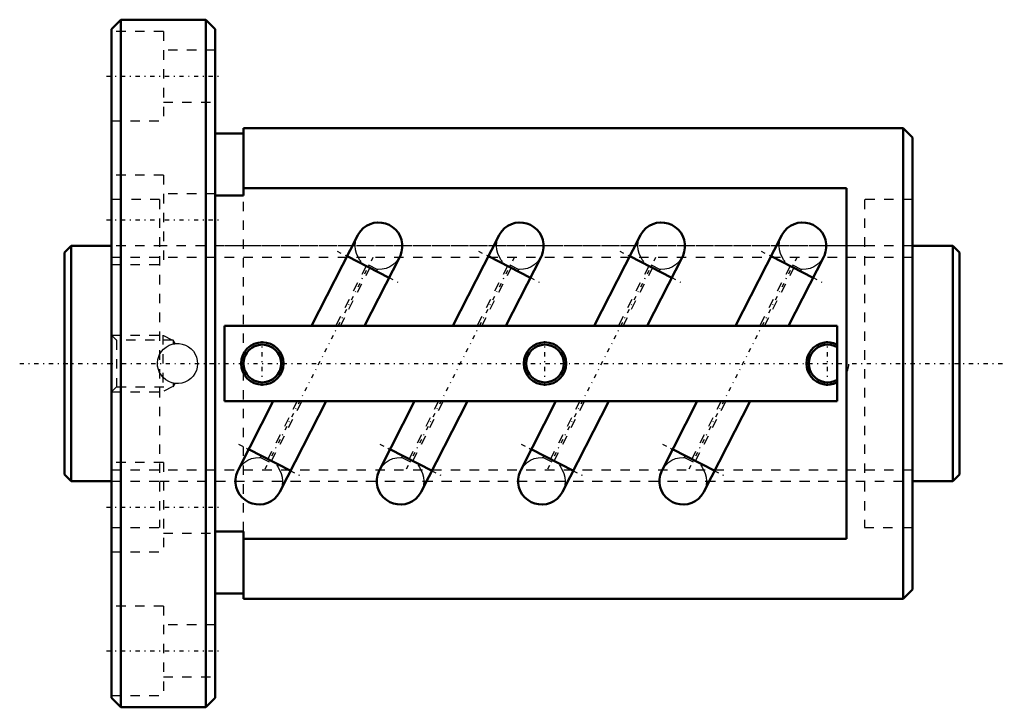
# Model space of a CAD drawing. Header units: millimetres. Extents: x -5 to 100, y -36 to 36.
import ezdxf

# ---------------------------------------------------------------- set-up
doc = ezdxf.new("R2010")
doc.units = ezdxf.units.MM
doc.linetypes.add('Center', pattern=[1.5, 0.45, -0.5, 0.05, -0.5])
doc.linetypes.add('Dashed', pattern=[2, 1, -1])
for name, color, linetype, lineweight in [('2d ConnectionPoints', 7, 'Continuous', 50), ('AM_0', 7, 'Continuous', 50), ('AM_5', 3, 'Continuous', 25), ('AM_7', 7, 'Center', 25), ('AM_9', 6, 'Dashed', 25)]:
    doc.layers.add(name, color=color, linetype=linetype, lineweight=lineweight)

# ---------------------------------------------------------------- blocks, each defined once
blk = doc.blocks.new('1_BIF2505V_10RR_Nut_0_in_BIF2505V_10RRG0_95LC0_000_0')
at = {"layer": 'AM_0'}
for p, q in [((6, 36.5), (5, 35.5)), ((15, 36.5), (6, 36.5)), ((6, 36.5), (6, -36.5)), ((16, 35.5), (15, 36.5)), ((15, 36.5), (15, -36.5)), ((5, 35.5), (5, -35.5)), ((16, 35.5), (16, -35.5)), ((19, 24.4), (16, 24.4)), ((19, 25), (19, 17.82)), ((89, 25), (19, 25)), ((90, 24), (89, 25)), ((89, 25), (89, -25)), ((90, 24), (90, -24)), ((19, 17.82), (16, 17.82)), ((83, 18.63), (19, 18.63)), ((83, -18.63), (83, 18.63)), ((31.13, 13.61), (26.23, 4)), ((46.13, 13.61), (41.23, 4)), ((61.13, 13.61), (56.23, 4)), ((76.13, 13.61), (71.23, 4)), ((34.45, 9.11), (29.99, 11.38)), ((31.84, 4), (35.58, 11.34)), ((49.45, 9.11), (44.99, 11.38)), ((46.84, 4), (50.58, 11.34)), ((64.45, 9.11), (59.99, 11.38)), ((61.84, 4), (65.58, 11.34)), ((79.45, 9.11), (74.99, 11.38)), ((76.84, 4), (80.58, 11.34)), ((82, 4), (17, 4)), ((17, 4), (17, -4)), ((82, -4), (82, 4)), ((17, -4), (82, -4)), ((22.16, -4), (18.42, -11.34)), ((22.87, -13.61), (27.77, -4)), ((37.16, -4), (33.42, -11.34)), ((37.87, -13.61), (42.77, -4)), ((52.16, -4), (48.42, -11.34)), ((52.87, -13.61), (57.77, -4)), ((67.16, -4), (63.42, -11.34)), ((67.87, -13.61), (72.77, -4)), ((19.55, -9.11), (24.01, -11.38)), ((34.55, -9.11), (39.01, -11.38)), ((49.55, -9.11), (54.01, -11.38)), ((64.55, -9.11), (69.01, -11.38)), ((16, -17.82), (19, -17.82)), ((19, -17.82), (19, -25)), ((19, -18.63), (83, -18.63)), ((89, -25), (90, -24)), ((16, -24.4), (19, -24.4)), ((19, -25), (89, -25)), ((5, -35.5), (6, -36.5)), ((15, -36.5), (16, -35.5)), ((6, -36.5), (15, -36.5))]:
    blk.add_line(p, q, dxfattribs=at)
for points in [[(31.13, 13.61), (31.18, 13.71), (31.42, 14.06), (31.71, 14.36), (32.05, 14.61), (32.43, 14.79), (32.83, 14.92), (33.25, 14.97), (33.67, 14.95), (34.08, 14.87), (34.48, 14.71), (34.83, 14.49), (35.15, 14.21), (35.42, 13.89), (35.63, 13.52), (35.77, 13.13), (35.84, 12.71), (35.85, 12.29), (35.78, 11.87), (35.65, 11.48), (35.58, 11.34)], [(46.13, 13.61), (46.18, 13.71), (46.42, 14.06), (46.71, 14.36), (47.05, 14.61), (47.43, 14.79), (47.83, 14.92), (48.25, 14.97), (48.67, 14.95), (49.08, 14.87), (49.48, 14.71), (49.83, 14.49), (50.15, 14.21), (50.42, 13.89), (50.63, 13.52), (50.77, 13.13), (50.84, 12.71), (50.85, 12.29), (50.78, 11.87), (50.65, 11.48), (50.58, 11.34)], [(61.13, 13.61), (61.18, 13.71), (61.42, 14.06), (61.71, 14.36), (62.05, 14.61), (62.43, 14.79), (62.83, 14.92), (63.25, 14.97), (63.67, 14.95), (64.08, 14.87), (64.48, 14.71), (64.83, 14.49), (65.15, 14.21), (65.42, 13.89), (65.63, 13.52), (65.77, 13.13), (65.84, 12.71), (65.85, 12.29), (65.78, 11.87), (65.65, 11.48), (65.58, 11.34)], [(76.13, 13.61), (76.18, 13.71), (76.42, 14.06), (76.71, 14.36), (77.05, 14.61), (77.43, 14.79), (77.83, 14.92), (78.25, 14.97), (78.67, 14.95), (79.08, 14.87), (79.48, 14.71), (79.83, 14.49), (80.15, 14.21), (80.42, 13.89), (80.63, 13.52), (80.77, 13.13), (80.84, 12.71), (80.85, 12.29), (80.78, 11.87), (80.65, 11.48), (80.58, 11.34)], [(22.87, -13.61), (22.82, -13.71), (22.58, -14.06), (22.29, -14.36), (21.95, -14.61), (21.57, -14.79), (21.17, -14.92), (20.75, -14.97), (20.33, -14.95), (19.92, -14.87), (19.52, -14.71), (19.17, -14.49), (18.85, -14.21), (18.58, -13.89), (18.37, -13.52), (18.23, -13.13), (18.16, -12.71), (18.15, -12.29), (18.22, -11.87), (18.35, -11.48), (18.42, -11.34)], [(37.87, -13.61), (37.82, -13.71), (37.58, -14.06), (37.29, -14.36), (36.95, -14.61), (36.57, -14.79), (36.17, -14.92), (35.75, -14.97), (35.33, -14.95), (34.92, -14.87), (34.52, -14.71), (34.17, -14.49), (33.85, -14.21), (33.58, -13.89), (33.37, -13.52), (33.23, -13.13), (33.16, -12.71), (33.15, -12.29), (33.22, -11.87), (33.35, -11.48), (33.42, -11.34)], [(52.87, -13.61), (52.82, -13.71), (52.58, -14.06), (52.29, -14.36), (51.95, -14.61), (51.57, -14.79), (51.17, -14.92), (50.75, -14.97), (50.33, -14.95), (49.92, -14.87), (49.52, -14.71), (49.17, -14.49), (48.85, -14.21), (48.58, -13.89), (48.37, -13.52), (48.23, -13.13), (48.16, -12.71), (48.15, -12.29), (48.22, -11.87), (48.35, -11.48), (48.42, -11.34)], [(67.87, -13.61), (67.82, -13.71), (67.58, -14.06), (67.29, -14.36), (66.95, -14.61), (66.57, -14.79), (66.17, -14.92), (65.75, -14.97), (65.33, -14.95), (64.92, -14.87), (64.52, -14.71), (64.17, -14.49), (63.85, -14.21), (63.58, -13.89), (63.37, -13.52), (63.23, -13.13), (63.16, -12.71), (63.15, -12.29), (63.22, -11.87), (63.35, -11.48), (63.42, -11.34)]]:
    blk.add_lwpolyline(points, dxfattribs=at)
for centre, radius in [((21, 0), 2.25), ((51, 0), 2.25), ((21, 0), 2), ((51, 0), 2)]:
    blk.add_circle(centre, radius, dxfattribs=at)
for radius, start, end in [(2.25, 63.6122, 296.3878), (2, 60, 300)]:
    blk.add_arc((81, 0), radius, start, end, dxfattribs=at)
at = {"layer": 'AM_5', "linetype": 'Dashed'}
for p, q in [((5, 3), (10.44, 3)), ((11.44, 2.46), (10.44, 3)), ((10.44, 3), (10.44, -3)), ((5, -3), (10.44, -3)), ((11.44, -2.46), (10.44, -3))]:
    blk.add_line(p, q, dxfattribs=at)
at = {"layer": 'AM_7'}
for p, q in [((4.45, 30.5), (16.55, 30.5)), ((4.45, 15.25), (16.55, 15.25)), ((28.93, 11.93), (35.52, 8.57)), ((43.93, 11.93), (50.52, 8.57)), ((58.93, 11.93), (65.52, 8.57)), ((73.93, 11.93), (80.52, 8.57)), ((32.74, 11.27), (21.26, -11.27)), ((47.74, 11.27), (36.26, -11.27)), ((62.74, 11.27), (51.26, -11.27)), ((77.74, 11.27), (66.26, -11.27)), ((21, -2.36), (21, 2.36)), ((51, -2.36), (51, 2.36)), ((81, -2.36), (81, 2.36)), ((18.48, -8.57), (25.07, -11.93)), ((33.48, -8.57), (40.07, -11.93)), ((48.48, -8.57), (55.07, -11.93)), ((63.48, -8.57), (70.07, -11.93)), ((4.45, -15.25), (16.55, -15.25)), ((4.45, -30.5), (16.55, -30.5))]:
    blk.add_line(p, q, dxfattribs=at)
at = {"layer": 'AM_9'}
for p, q in [((10.5, 35.25), (5, 35.25)), ((10.5, 35.25), (10.5, 25.75)), ((16, 33.25), (10.5, 33.25)), ((10.5, 27.75), (16, 27.75)), ((5, 25.75), (10.5, 25.75)), ((10.5, 20), (5, 20)), ((10.5, 20), (10.5, 10.5)), ((16, 18), (10.5, 18)), ((19, -17.82), (19, 17.82)), ((10.1, 17.4), (5, 17.4)), ((10.1, 17.4), (10.1, -17.4)), ((90, 17.4), (84.9, 17.4)), ((84.9, 17.4), (84.9, -17.4)), ((84.9, 12.5), (10.1, 12.5)), ((5, 10.5), (10.5, 10.5)), ((31.44, 10.87), (31.35, 10.69)), ((33.18, 9.98), (31.44, 10.87)), ((33.18, 9.98), (31.44, 10.87)), ((46.44, 10.87), (46.35, 10.69)), ((48.18, 9.98), (46.44, 10.87)), ((48.18, 9.98), (46.44, 10.87)), ((61.44, 10.87), (61.35, 10.69)), ((63.18, 9.98), (61.44, 10.87)), ((63.18, 9.98), (61.44, 10.87)), ((76.44, 10.87), (76.35, 10.69)), ((78.18, 9.98), (76.44, 10.87)), ((78.18, 9.98), (76.44, 10.87)), ((32.02, 10.35), (28.79, 4)), ((29.29, 4), (32.42, 10.15)), ((33.18, 9.98), (33.09, 9.8)), ((47.02, 10.35), (43.79, 4)), ((44.29, 4), (47.42, 10.15)), ((48.18, 9.98), (48.09, 9.8)), ((62.02, 10.35), (58.79, 4)), ((59.29, 4), (62.42, 10.15)), ((63.18, 9.98), (63.09, 9.8)), ((77.02, 10.35), (73.79, 4)), ((74.29, 4), (77.42, 10.15)), ((78.18, 9.98), (78.09, 9.8)), ((5.54, 2.46), (5, 3)), ((11.55, 2.46), (5.54, 2.46)), ((5.54, 2.46), (5.54, -2.46)), ((11.75, 2.11), (11.55, 2.46)), ((11.55, 2.46), (11.55, 2.08)), ((11.49, 2.06), (11.55, 2.08)), ((10.08, 0.91), (10.14, 1.03)), ((10.12, -0.99), (10.07, -0.89)), ((11.55, -2.08), (11.47, -2.06)), ((11.55, -2.08), (11.55, -2.46)), ((5, -3), (5.54, -2.46)), ((5.54, -2.46), (11.55, -2.46)), ((11.55, -2.46), (11.75, -2.11)), ((24.71, -4), (21.58, -10.15)), ((21.98, -10.35), (25.21, -4)), ((39.71, -4), (36.58, -10.15)), ((36.98, -10.35), (40.21, -4)), ((54.71, -4), (51.58, -10.15)), ((51.98, -10.35), (55.21, -4)), ((69.71, -4), (66.58, -10.15)), ((66.98, -10.35), (70.21, -4)), ((20.82, -9.98), (20.91, -9.8)), ((20.82, -9.98), (22.56, -10.87)), ((20.82, -9.98), (22.56, -10.87)), ((35.82, -9.98), (35.91, -9.8)), ((35.82, -9.98), (37.56, -10.87)), ((35.82, -9.98), (37.56, -10.87)), ((50.82, -9.98), (50.91, -9.8)), ((50.82, -9.98), (52.56, -10.87)), ((50.82, -9.98), (52.56, -10.87)), ((65.82, -9.98), (65.91, -9.8)), ((65.82, -9.98), (67.56, -10.87)), ((65.82, -9.98), (67.56, -10.87)), ((10.5, -10.5), (5, -10.5)), ((10.5, -10.5), (10.5, -20)), ((22.56, -10.87), (22.65, -10.69)), ((37.56, -10.87), (37.65, -10.69)), ((52.56, -10.87), (52.65, -10.69)), ((67.56, -10.87), (67.65, -10.69)), ((10.1, -12.5), (84.9, -12.5)), ((5, -17.4), (10.1, -17.4)), ((84.9, -17.4), (90, -17.4)), ((10.5, -18), (16, -18)), ((5, -20), (10.5, -20)), ((10.5, -25.75), (5, -25.75)), ((10.5, -25.75), (10.5, -35.25)), ((16, -27.75), (10.5, -27.75)), ((10.5, -33.25), (16, -33.25)), ((5, -35.25), (10.5, -35.25))]:
    blk.add_line(p, q, dxfattribs=at)
for points in [[(31.44, 10.87), (31.32, 11.02), (30.99, 11.67), (30.89, 12.08), (30.86, 12.5), (30.9, 12.92), (31.01, 13.33), (31.13, 13.61)], [(46.44, 10.87), (46.32, 11.02), (45.99, 11.67), (45.89, 12.08), (45.86, 12.5), (45.9, 12.92), (46.01, 13.33), (46.13, 13.61)], [(61.44, 10.87), (61.32, 11.02), (60.99, 11.67), (60.89, 12.08), (60.86, 12.5), (60.9, 12.92), (61.01, 13.33), (61.13, 13.61)], [(76.44, 10.87), (76.32, 11.02), (75.99, 11.67), (75.89, 12.08), (75.86, 12.5), (75.9, 12.92), (76.01, 13.33), (76.13, 13.61)], [(35.58, 11.34), (35.45, 11.1), (35.19, 10.78), (34.87, 10.49), (34.52, 10.26), (34.13, 10.1), (33.73, 10), (33.3, 9.97), (33.18, 9.98)], [(50.58, 11.34), (50.45, 11.1), (50.19, 10.78), (49.87, 10.49), (49.52, 10.26), (49.13, 10.1), (48.73, 10), (48.3, 9.97), (48.18, 9.98)], [(65.58, 11.34), (65.45, 11.1), (65.19, 10.78), (64.87, 10.49), (64.52, 10.26), (64.13, 10.1), (63.73, 10), (63.3, 9.97), (63.18, 9.98)], [(80.58, 11.34), (80.45, 11.1), (80.19, 10.78), (79.87, 10.49), (79.52, 10.26), (79.13, 10.1), (78.73, 10), (78.3, 9.97), (78.18, 9.98)], [(10.1, 0.95), (10.29, 1.26), (10.52, 1.53), (10.8, 1.75), (11.11, 1.93), (11.45, 2.05), (11.81, 2.12), (12.16, 2.12), (12.51, 2.06), (12.84, 1.95), (13.16, 1.78), (13.44, 1.57), (13.68, 1.3), (13.87, 1), (14.02, 0.67), (14.1, 0.32), (14.12, -0.03), (14.09, -0.39), (14, -0.73), (13.85, -1.05), (13.65, -1.34), (13.4, -1.6), (13.12, -1.81), (12.79, -1.97), (12.45, -2.08), (12.1, -2.12), (11.74, -2.11), (11.4, -2.04), (11.07, -1.91), (10.76, -1.73), (10.49, -1.5), (10.1, -0.95)], [(11.55, 2.08), (11.71, 2.1), (11.75, 2.11)], [(10.1, -0.95), (9.97, -0.63), (9.89, -0.27), (9.88, 0.08), (9.92, 0.44), (10.1, 0.95)], [(11.55, -2.08), (11.71, -2.1), (11.75, -2.11)], [(18.42, -11.34), (18.55, -11.1), (18.81, -10.78), (19.13, -10.49), (19.48, -10.26), (19.87, -10.1), (20.27, -10), (20.7, -9.97), (20.82, -9.98)], [(33.42, -11.34), (33.55, -11.1), (33.81, -10.78), (34.13, -10.49), (34.48, -10.26), (34.87, -10.1), (35.27, -10), (35.7, -9.97), (35.82, -9.98)], [(48.42, -11.34), (48.55, -11.1), (48.81, -10.78), (49.13, -10.49), (49.48, -10.26), (49.87, -10.1), (50.27, -10), (50.7, -9.97), (50.82, -9.98)], [(63.42, -11.34), (63.55, -11.1), (63.81, -10.78), (64.13, -10.49), (64.48, -10.26), (64.87, -10.1), (65.27, -10), (65.7, -9.97), (65.82, -9.98)], [(22.56, -10.87), (22.68, -11.02), (23.01, -11.67), (23.11, -12.08), (23.14, -12.5), (23.1, -12.92), (22.99, -13.33), (22.87, -13.61)], [(37.56, -10.87), (37.68, -11.02), (38.01, -11.67), (38.11, -12.08), (38.14, -12.5), (38.1, -12.92), (37.99, -13.33), (37.87, -13.61)], [(52.56, -10.87), (52.68, -11.02), (53.01, -11.67), (53.11, -12.08), (53.14, -12.5), (53.1, -12.92), (52.99, -13.33), (52.87, -13.61)], [(67.56, -10.87), (67.68, -11.02), (68.01, -11.67), (68.11, -12.08), (68.14, -12.5), (68.1, -12.92), (67.99, -13.33), (67.87, -13.61)]]:
    blk.add_lwpolyline(points, dxfattribs=at)
for centre, radius, start, end in [((81, 0), 2.25, 332.734, 27.266), ((12, 0), 2.12, 180, 181.2614)]:
    blk.add_arc(centre, radius, start, end, dxfattribs=at)
blk = doc.blocks.new('2_BIF2505V_10RR000_Shaft_0_in_BIF2505V_10RRG0_95LC0_000_0')
at = {"layer": 'AM_0'}
for p, q in [((0.7, 12.5), (0, 11.8)), ((0, 11.8), (0, -11.8)), ((5, 12.5), (0.7, 12.5)), ((0.7, 12.5), (0.7, -12.5)), ((94.3, 12.5), (90, 12.5)), ((95, 11.8), (94.3, 12.5)), ((94.3, 12.5), (94.3, -12.5)), ((95, 11.8), (95, -11.8)), ((0, -11.8), (0.7, -12.5)), ((0.7, -12.5), (5, -12.5)), ((90, -12.5), (94.3, -12.5)), ((94.3, -12.5), (95, -11.8))]:
    blk.add_line(p, q, dxfattribs=at)
at = {"layer": 'AM_5', "linetype": 'Dashed'}
for p, q in [((5, 11.273), (90, 11.273)), ((5, -11.273), (90, -11.273))]:
    blk.add_line(p, q, dxfattribs=at)
at = {"layer": 'AM_7'}
blk.add_line((-4.75, 0), (99.75, 0), dxfattribs=at)
at = {"layer": 'AM_9'}
for p, q in [((10.5, 12.5), (5, 12.5)), ((90, 12.5), (16, 12.5)), ((5, -12.5), (10.5, -12.5)), ((16, -12.5), (90, -12.5))]:
    blk.add_line(p, q, dxfattribs=at)

msp = doc.modelspace()

# ---------------------------------------------------------------- linework, layer by layer
at = {"layer": '2d ConnectionPoints'}
for p in [(0, 0), (5, 0)]:
    msp.add_point(p, dxfattribs=at)

# ---------------------------------------------------------------- block references
for name in ['1_BIF2505V_10RR_Nut_0_in_BIF2505V_10RRG0_95LC0_000_0', '2_BIF2505V_10RR000_Shaft_0_in_BIF2505V_10RRG0_95LC0_000_0']:
    msp.add_blockref(name, (0, 0))

doc.saveas('drawing.dxf')
